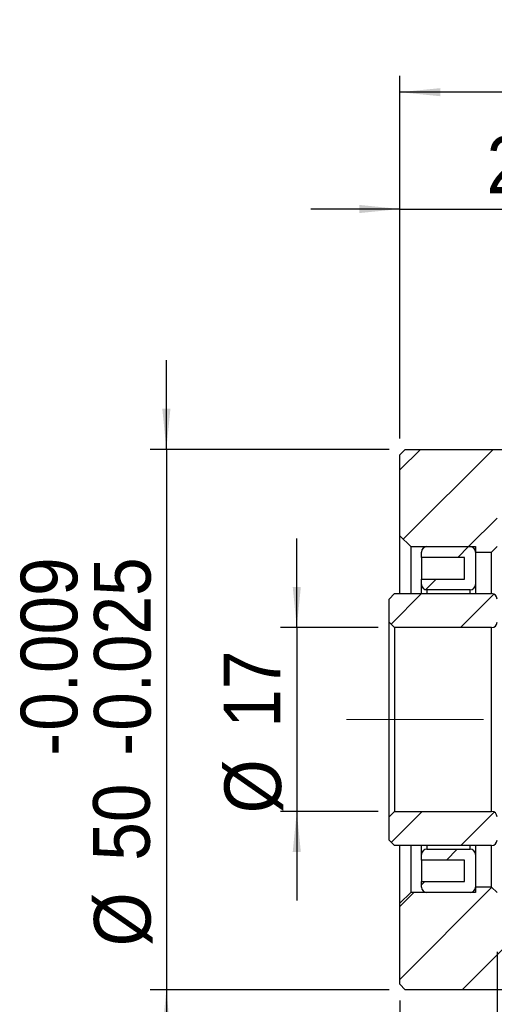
# Model space of a CAD drawing. Header units: millimetres. Extents: x 34 to 537, y 56 to 296.
# Tile 2 of 9: x 34 to 78, y 107 to 199. Entities that reach past the tile are written whole.
import ezdxf

# ---------------------------------------------------------------- set-up
doc = ezdxf.new("R2010")
doc.units = ezdxf.units.MM
doc.header["$LTSCALE"] = 1.5
doc.linetypes.add('CENTERX2', pattern=[20.32, 12.7, -2.54, 2.54, -2.54])
doc.layers.add('FORMAT', color=7, linetype='Continuous')
doc.styles.add('SLDTEXTSTYLE0', font='GOTHIC.TTF', dxfattribs={"width": 0.913})
doc.dimstyles.new('SLDDIMSTYLE1', dxfattribs={"dimtxt": 5.25, "dimasz": 3.75, "dimexe": 0, "dimexo": 0.0625, "dimgap": 1.3125, "dimtad": 1, "dimrnd": 1e-09, "dimzin": 12, "dimdsep": 46, "dimtxsty": 'SLDTEXTSTYLE0', "dimsah": 1, "dimcen": 0.09, "dimadec": 0, "dimazin": 3, "dimtfac": 1, "dimtofl": 0, "dimtmove": 0, "dimatfit": 3, "dimfxl": 0, "dimfrac": 2, "dimtolj": 1, "dimtzin": 12, "dimarcsym": 0})
doc.dimstyles.new('SLDDIMSTYLE2', dxfattribs={"dimtxt": 5.25, "dimasz": 3.75, "dimexe": 0, "dimexo": 0.0625, "dimgap": 1.3125, "dimtad": 1, "dimrnd": 1e-09, "dimzin": 12, "dimdsep": 46, "dimtxsty": 'SLDTEXTSTYLE0', "dimsah": 1, "dimcen": 0.09, "dimadec": 0, "dimazin": 3, "dimtfac": 1, "dimtmove": 0, "dimatfit": 0, "dimfxl": 0, "dimfrac": 2, "dimtolj": 1, "dimtzin": 12, "dimarcsym": 0})
doc.dimstyles.new('SLDDIMSTYLE4', dxfattribs={"dimtxt": 5.25, "dimasz": 3.75, "dimexe": 0, "dimexo": 0.0625, "dimgap": 1.3125, "dimtad": 1, "dimdec": 3, "dimrnd": 1e-09, "dimzin": 12, "dimdsep": 46, "dimtxsty": 'SLDTEXTSTYLE0', "dimsah": 1, "dimcen": 0.09, "dimadec": 0, "dimazin": 3, "dimtol": 1, "dimtp": -0.009, "dimtm": 0.025, "dimtfac": 1, "dimtdec": 3, "dimtmove": 0, "dimatfit": 0, "dimfxl": 0, "dimfrac": 2, "dimtolj": 1, "dimarcsym": 0})

# ---------------------------------------------------------------- blocks, each defined once
blk = doc.blocks.new('_D_3')
at = {"layer": 'FORMAT', "color": 7}
for p, q in [((69.357, 159.811), (69.357, 182.549)), ((92.357, 173.311), (92.357, 182.549)), ((69.357, 181.049), (61.107, 181.049)), ((69.357, 181.049), (92.357, 181.049)), ((92.357, 181.049), (100.607, 181.049))]:
    blk.add_line(p, q, dxfattribs=at)
for points in [[(69.357, 181.049), (65.607, 181.424), (65.607, 180.674)], [(92.357, 181.049), (96.107, 180.674), (96.107, 181.424)]]:
    blk.add_solid(points, dxfattribs=at)
at = {"layer": 'FORMAT', "color": 7, "insert": (77.398, 187.756), "char_height": 5.25, "attachment_point": 1, "style": 'SLDTEXTSTYLE0'}
blk.add_mtext('23', dxfattribs=at)
blk = doc.blocks.new('_D_6')
at = {"layer": 'FORMAT', "color": 7}
for p, q in [((69.357, 159.811), (69.357, 193.359)), ((114.357, 171.811), (114.357, 193.359)), ((114.357, 191.859), (69.357, 191.859))]:
    blk.add_line(p, q, dxfattribs=at)
for points in [[(69.357, 191.859), (73.107, 191.484), (73.107, 192.234)], [(114.357, 191.859), (110.607, 192.234), (110.607, 191.484)]]:
    blk.add_solid(points, dxfattribs=at)
at = {"layer": 'FORMAT', "color": 7, "insert": (88.391, 198.565), "char_height": 5.25, "attachment_point": 1, "style": 'SLDTEXTSTYLE0'}
blk.add_mtext('45', dxfattribs=at)
blk = doc.blocks.new('_D_10')
at = {"layer": 'FORMAT', "color": 7}
for p, q in [((78.357, 112.311), (78.357, 82.164)), ((69.357, 107.811), (69.357, 82.164)), ((69.357, 83.664), (61.107, 83.664)), ((78.357, 83.664), (69.357, 83.664)), ((78.357, 83.664), (86.607, 83.664))]:
    blk.add_line(p, q, dxfattribs=at)
for points in [[(69.357, 83.664), (65.607, 84.039), (65.607, 83.289)], [(78.357, 83.664), (82.107, 83.289), (82.107, 84.039)]]:
    blk.add_solid(points, dxfattribs=at)
at = {"layer": 'FORMAT', "color": 7, "insert": (71.502, 90.37), "char_height": 5.25, "attachment_point": 1, "style": 'SLDTEXTSTYLE0'}
blk.add_mtext('9', dxfattribs=at)
blk = doc.blocks.new('_D_11')
at = {"layer": 'FORMAT', "color": 7}
for p, q in [((59.807, 142.311), (59.807, 150.561)), ((67.357, 142.311), (58.307, 142.311)), ((59.807, 142.311), (59.807, 125.311)), ((67.357, 125.311), (58.307, 125.311)), ((59.807, 125.311), (59.807, 117.061))]:
    blk.add_line(p, q, dxfattribs=at)
for points in [[(59.807, 142.311), (60.182, 146.061), (59.432, 146.061)], [(59.807, 125.311), (59.432, 121.561), (60.182, 121.561)]]:
    blk.add_solid(points, dxfattribs=at)
at = {"layer": 'FORMAT', "color": 7, "char_height": 5.25, "attachment_point": 1, "rotation": 90, "style": 'SLDTEXTSTYLE0'}
for s, insert in [('17', (53.02, 133.057)), ('%%c', (53.101, 125.139))]:
    blk.add_mtext(s, dxfattribs=dict(at, insert=insert))
blk = doc.blocks.new('_D_12')
at = {"layer": 'FORMAT', "color": 7}
for p, q in [((47.725, 158.811), (47.725, 167.061)), ((68.357, 158.811), (46.225, 158.811)), ((47.725, 158.811), (47.725, 108.811)), ((68.357, 108.811), (46.225, 108.811)), ((47.725, 108.811), (47.725, 100.561))]:
    blk.add_line(p, q, dxfattribs=at)
for points in [[(47.725, 158.811), (48.1, 162.561), (47.35, 162.561)], [(47.725, 108.811), (47.35, 105.061), (48.1, 105.061)]]:
    blk.add_solid(points, dxfattribs=at)
at = {"layer": 'FORMAT', "color": 7, "char_height": 5.25, "attachment_point": 1, "rotation": 90, "style": 'SLDTEXTSTYLE0'}
for s, insert in [('0.009', (34.23, 132.773)), ('0.025', (41.019, 132.773)), ('-', (34.23, 130.447)), ('-', (41.019, 130.447)), ('50', (40.939, 120.749)), ('%%c', (41.019, 112.831))]:
    blk.add_mtext(s, dxfattribs=dict(at, insert=insert))

msp = doc.modelspace()

# ---------------------------------------------------------------- hatches: boundary and pattern name
at = {"linetype": 'Continuous', "lineweight": 18}
h = msp.add_hatch(dxfattribs=at)
h.set_pattern_fill('ANSI31', scale=1.5, style=0)
h.paths.add_polyline_path([(69.356561, 150.81106), (70.356561, 149.81106), (76.356561, 149.81106), (76.356561, 149.31106), (77.856561, 149.31106), (78.356561, 149.81106), (78.356561, 153.81106), (103.856561, 153.81106), (104.356561, 154.31106), (104.356561, 161.01106), (103.856561, 161.51106), (92.856561, 161.51106), (92.356561, 161.01106), (92.356561, 158.81106), (69.856561, 158.81106), (69.356561, 158.31106)], flags=0)
h = msp.add_hatch(dxfattribs=at)
h.set_pattern_fill('ANSI31', scale=1.5, style=0)
edge = h.paths.add_edge_path(flags=0)
edge.add_line((75.356561, 146.81106), (71.356561, 146.81106))
edge.add_line((71.356561, 146.81106), (71.356561, 146.31106))
edge.add_arc((71.856561, 146.31106), 0.5, 180, 270)
edge.add_line((71.856561, 145.81106), (75.856561, 145.81106))
edge.add_arc((75.856561, 146.31106), 0.5, 270, 360)
edge.add_line((76.356561, 146.31106), (76.356561, 149.31106))
edge.add_arc((75.856561, 149.31106), 0.5, 0, 90)
edge.add_line((75.856561, 149.81106), (71.856561, 149.81106))
edge.add_arc((71.856561, 149.31106), 0.5, 90, 180)
edge.add_line((71.356561, 149.31106), (71.356561, 148.81106))
edge.add_line((71.356561, 148.81106), (75.356561, 148.81106))
edge.add_line((75.356561, 148.81106), (75.356561, 146.81106))
h = msp.add_hatch(dxfattribs=at)
h.set_pattern_fill('ANSI31', scale=1.5, style=0)
edge = h.paths.add_edge_path(flags=0)
edge.add_line((68.356561, 144.96106), (68.356561, 142.81106))
edge.add_line((68.356561, 142.81106), (68.856561, 142.31106))
edge.add_line((68.856561, 142.31106), (77.856561, 142.31106))
edge.add_arc((77.856561, 142.81106), 0.5, 270, 360)
edge.add_line((78.356561, 142.81106), (78.356561, 144.96106))
edge.add_arc((77.856561, 144.96106), 0.5, 0, 90)
edge.add_line((77.856561, 145.46106), (68.856561, 145.46106))
edge.add_line((68.856561, 145.46106), (68.356561, 144.96106))
h = msp.add_hatch(dxfattribs=at)
h.set_pattern_fill('ANSI31', scale=1.5, style=0)
edge = h.paths.add_edge_path(flags=0)
edge.add_line((77.856561, 125.31106), (68.856561, 125.31106))
edge.add_line((68.856561, 125.31106), (68.356561, 124.81106))
edge.add_line((68.356561, 124.81106), (68.356561, 122.66106))
edge.add_line((68.356561, 122.66106), (68.856561, 122.16106))
edge.add_line((68.856561, 122.16106), (77.856561, 122.16106))
edge.add_arc((77.856561, 122.66106), 0.5, 270, 360)
edge.add_line((78.356561, 122.66106), (78.356561, 124.81106))
edge.add_arc((77.856561, 124.81106), 0.5, 0, 90)
h = msp.add_hatch(dxfattribs=at)
h.set_pattern_fill('ANSI31', scale=1.5, style=0)
edge = h.paths.add_edge_path(flags=0)
edge.add_line((71.356561, 120.81106), (75.356561, 120.81106))
edge.add_line((75.356561, 120.81106), (75.356561, 118.81106))
edge.add_line((75.356561, 118.81106), (71.356561, 118.81106))
edge.add_line((71.356561, 118.81106), (71.356561, 118.31106))
edge.add_arc((71.856561, 118.31106), 0.5, 180, 270)
edge.add_line((71.856561, 117.81106), (75.856561, 117.81106))
edge.add_arc((75.856561, 118.31106), 0.5, 270, 360)
edge.add_line((76.356561, 118.31106), (76.356561, 121.31106))
edge.add_arc((75.856561, 121.31106), 0.5, 0, 90)
edge.add_line((75.856561, 121.81106), (71.856561, 121.81106))
edge.add_arc((71.856561, 121.31106), 0.5, 90, 180)
edge.add_line((71.356561, 121.31106), (71.356561, 120.81106))
h = msp.add_hatch(dxfattribs=at)
h.set_pattern_fill('ANSI31', scale=1.5, style=0)
h.paths.add_polyline_path([(76.356561, 118.31106), (76.356561, 117.81106), (70.356561, 117.81106), (69.356561, 116.81106), (69.356561, 109.31106), (69.856561, 108.81106), (92.356561, 108.81106), (92.356561, 106.61106), (92.856561, 106.11106), (103.856561, 106.11106), (104.356561, 106.61106), (104.356561, 113.31106), (103.856561, 113.81106), (78.356561, 113.81106), (78.356561, 117.81106), (77.856561, 118.31106)], flags=0)

# ---------------------------------------------------------------- linework, layer by layer
at = {"color": 7, "linetype": 'Continuous', "lineweight": 25}
for p, q in [((69.856561, 158.81106), (69.356561, 158.31106)), ((69.856561, 158.81106), (92.356561, 158.81106)), ((69.356561, 150.81106), (69.356561, 158.31106)), ((69.356561, 150.81106), (70.356561, 149.81106)), ((69.356561, 145.46106), (69.356561, 150.81106)), ((70.356561, 149.81106), (70.356561, 145.46106)), ((70.356561, 149.81106), (76.356561, 149.81106)), ((71.856561, 149.81106), (75.856561, 149.81106)), ((76.356561, 149.81106), (76.356561, 149.31106)), ((77.856561, 149.31106), (78.356561, 149.81106)), ((71.356561, 148.81106), (71.356561, 149.31106)), ((75.356561, 148.81106), (71.356561, 148.81106)), ((71.356561, 148.81106), (71.356561, 146.81106)), ((75.356561, 146.81106), (75.356561, 148.81106)), ((76.356561, 149.31106), (76.356561, 146.31106)), ((76.356561, 149.31106), (77.856561, 149.31106)), ((77.856561, 145.46106), (77.856561, 149.31106)), ((71.356561, 146.81106), (75.356561, 146.81106)), ((71.356561, 146.31106), (71.356561, 146.81106)), ((71.356561, 145.46106), (71.356561, 146.31106)), ((75.856561, 145.81106), (71.856561, 145.81106)), ((76.356561, 146.31106), (76.356561, 145.46106)), ((68.856561, 145.46106), (68.356561, 144.96106)), ((68.356561, 142.81106), (68.356561, 144.96106)), ((68.856561, 145.46106), (77.856561, 145.46106)), ((68.356561, 142.81106), (68.856561, 142.31106)), ((68.356561, 124.81106), (68.356561, 142.81106)), ((68.856561, 142.31106), (68.856561, 125.31106)), ((77.856561, 142.31106), (68.856561, 142.31106)), ((77.856561, 125.31106), (77.856561, 142.31106)), ((68.856561, 125.31106), (68.356561, 124.81106)), ((68.856561, 125.31106), (77.856561, 125.31106)), ((68.356561, 122.66106), (68.356561, 124.81106)), ((68.356561, 122.66106), (68.856561, 122.16106)), ((77.856561, 122.16106), (68.856561, 122.16106)), ((69.356561, 116.81106), (69.356561, 122.16106)), ((70.356561, 122.16106), (70.356561, 117.81106)), ((71.356561, 121.31106), (71.356561, 122.16106)), ((76.356561, 122.16106), (76.356561, 121.31106)), ((77.856561, 118.31106), (77.856561, 122.16106)), ((71.356561, 120.81106), (71.356561, 121.31106)), ((71.856561, 121.81106), (75.856561, 121.81106)), ((76.356561, 121.31106), (76.356561, 118.31106)), ((71.356561, 120.81106), (71.356561, 118.81106)), ((75.356561, 120.81106), (71.356561, 120.81106)), ((75.356561, 118.81106), (75.356561, 120.81106)), ((71.356561, 118.81106), (75.356561, 118.81106)), ((71.356561, 118.31106), (71.356561, 118.81106)), ((70.356561, 117.81106), (69.356561, 116.81106)), ((76.356561, 117.81106), (70.356561, 117.81106)), ((75.856561, 117.81106), (71.856561, 117.81106)), ((77.856561, 118.31106), (76.356561, 118.31106)), ((76.356561, 118.31106), (76.356561, 117.81106)), ((78.356561, 117.81106), (77.856561, 118.31106)), ((69.356561, 109.31106), (69.356561, 116.81106)), ((69.356561, 109.31106), (69.856561, 108.81106)), ((92.356561, 108.81106), (69.856561, 108.81106))]:
    msp.add_line(p, q, dxfattribs=at)
at = {"color": 8, "linetype": 'Continuous', "lineweight": 25}
for p, q in [((71.856561, 145.81106), (71.856561, 145.46106)), ((75.856561, 145.46106), (75.856561, 145.81106)), ((71.856561, 122.16106), (71.856561, 121.81106)), ((75.856561, 121.81106), (75.856561, 122.16106))]:
    msp.add_line(p, q, dxfattribs=at)
at = {"color": 7, "linetype": 'Continuous', "lineweight": 25}
for centre, start, end in [((71.856561, 149.31106), 90, 180), ((75.856561, 149.31106), 0, 90), ((71.856561, 146.31106), 180, 270), ((75.856561, 146.31106), 270, 0), ((77.856561, 144.96106), 0, 90), ((77.856561, 142.81106), 270, 360), ((77.856561, 124.81106), 0, 90), ((77.856561, 122.66106), 270, 0), ((71.856561, 121.31106), 90, 180), ((75.856561, 121.31106), 0, 90), ((71.856561, 118.31106), 180, 270), ((75.856561, 118.31106), 270, 0)]:
    msp.add_arc(centre, 0.5, start, end, dxfattribs=at)
at = {"layer": 'FORMAT', "color": 7, "linetype": 'CENTERX2', "lineweight": 18, "ltscale": 0.666667}
msp.add_line((64.407557, 133.81106), (127.2836, 133.81106), dxfattribs=at)

# ---------------------------------------------------------------- dimensions: what is measured, and where the dimension line sits
at = {"layer": 'FORMAT', "color": 7}
for base, p1, p2, dimstyle, picture, middle in [((69.356561, 191.859359), (114.356561, 170.31106), (69.356561, 158.31106), 'SLDDIMSTYLE1', '_D_6', (92.27054, 191.859359)), ((92.356561, 181.049466), (69.356561, 158.31106), (92.356561, 171.81106), 'SLDDIMSTYLE2', '_D_3', (81.276744, 181.049466)), ((69.356561, 83.663712), (78.356561, 113.81106), (69.356561, 109.31106), 'SLDDIMSTYLE2', '_D_10', (73.441423, 83.663712))]:
    dim = msp.add_linear_dim(base=base, p1=p1, p2=p2, angle=0, dimstyle=dimstyle, dxfattribs=at)
    dim.commit()
    dim.dimension.update_dxf_attribs({"geometry": picture, "text_midpoint": middle, "dimtype": 160})
for base, p1, p2, dimstyle, picture, middle in [((47.724841, 108.81106), (69.856561, 158.81106), (69.856561, 108.81106), 'SLDDIMSTYLE4', '_D_12', (47.724841, 131.530076)), ((59.806597, 125.31106), (68.856561, 142.31106), (68.856561, 125.31106), 'SLDDIMSTYLE2', '_D_11', (59.806597, 132.977445))]:
    dim = msp.add_linear_dim(base=base, p1=p1, p2=p2, angle=90, text='%%c<>', dimstyle=dimstyle, dxfattribs=at)
    dim.commit()
    dim.dimension.update_dxf_attribs({"geometry": picture, "text_midpoint": middle, "dimtype": 160})

doc.saveas('drawing.dxf')
